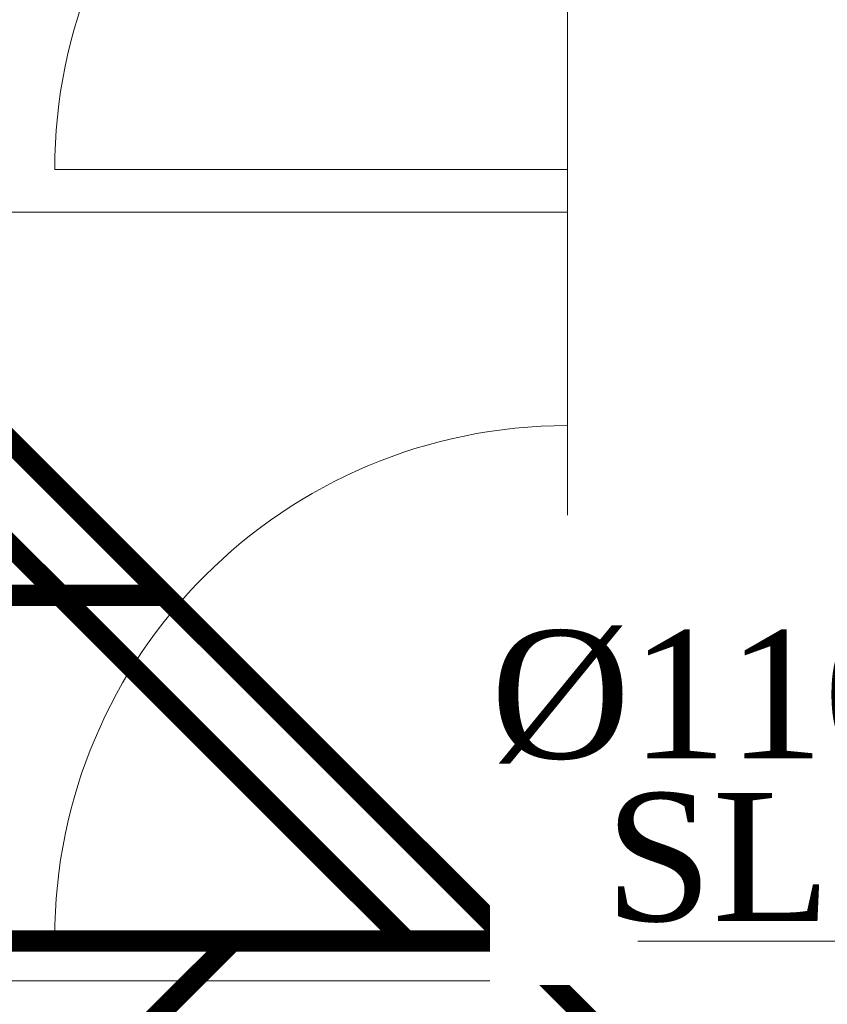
# Model space of a CAD drawing. Header units: inches. Extents: x 105152 to 158499, y 12149 to 30915.
# Tile 55 of 256: x 124028 to 124066, y 21412 to 21459. Entities that reach past the tile are written whole.
import ezdxf

# ---------------------------------------------------------------- set-up
doc = ezdxf.new("R2010")
doc.units = ezdxf.units.IN
doc.header["$MEASUREMENT"] = 0
for name, color, linetype, lineweight in [('AR - PLAN', 251, 'Continuous', 5), ('DRAINAGE ', 7, 'Continuous', 9), ('PD_FIXTURE', 21, 'Continuous', 25), ('PP- 75DIA Soil Waste Sewer pipe', 90, 'Continuous', 9), ('PP-Soil Pipe', 1, 'Continuous', 25), ('PP-TEXT', 7, 'Continuous', 40)]:
    doc.layers.add(name, color=color, linetype=linetype, lineweight=lineweight)
doc.styles.add('Arial', font='GOTHIC.TTF')
doc.styles.get("Standard").update_dxf_attribs({"font": 'arial.ttf', "height": 6})
doc.dimstyles.new('ISO-10', dxfattribs={"dimtxt": 6, "dimasz": 0.5, "dimexe": 1.25, "dimexo": 0.625, "dimtad": 1, "dimtoh": 1, "dimdec": 1, "dimlunit": 4, "dimtxsty": 'Standard', "dimblk": 'ARCHTICK', "dimcen": 2.5, "dimclrt": 3, "dimadec": 0, "dimazin": 0, "dimtfac": 1, "dimtdec": 1, "dimtmove": 1, "dimatfit": 3, "dimfxl": 1, "dimarcsym": 0})

# ---------------------------------------------------------------- blocks, each defined once
blk = doc.blocks.new('FIRST FLOOR PLAN 0')
at = {"layer": 'PD_FIXTURE', "color": 251, "lineweight": 5, "ltscale": 12}
for p, q in [((-470.9997091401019, -150.9998080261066), (-470.9997091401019, -126.9998080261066)), ((-470.9997091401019, -150.9998080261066), (-494.9997091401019, -150.9998080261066)), ((-470.9997091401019, -150.9998080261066), (-470.9997091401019, -164.6248080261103)), ((-470.9997091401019, -150.9998080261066), (-470.9997091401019, -162.9998080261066)), ((-470.9997091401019, -152.9998080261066), (-530.9997091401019, -152.9998080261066)), ((-470.9997091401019, -186.9998080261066), (-470.9997091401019, -162.9998080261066)), ((-470.9997091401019, -186.9998080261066), (-494.9997091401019, -186.9998080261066)), ((-470.9997091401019, -186.9998080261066), (-470.9997091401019, -200.6248080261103)), ((-470.9997091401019, -186.9998080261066), (-470.9997091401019, -198.9998080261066)), ((-470.9997091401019, -188.9998080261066), (-530.9997091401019, -188.9998080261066))]:
    blk.add_line(p, q, dxfattribs=at)
for centre in [(-470.9997091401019, -150.9998080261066), (-470.9997091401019, -186.9998080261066)]:
    blk.add_arc(centre, 24, 90, 180, dxfattribs=at)
blk = doc.blocks.new('_ArchTick')
at = {"color": 0, "linetype": 'ByBlock', "const_width": 0.15}
blk.add_lwpolyline([(-0.5, -0.5), (0.5, 0.5)], dxfattribs=at)
blk = doc.blocks.new('DRAINAGE')
at = {"layer": 'PP- 75DIA Soil Waste Sewer pipe', "ltscale": 0.015, "const_width": 0.9999999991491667}
for points in [[(508.7024413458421, 495.9667752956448), (546.5768809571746, 458.0923356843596)], [(508.7405263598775, 428.1188439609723), (538.7140180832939, 458.0923356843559)]]:
    blk.add_lwpolyline(points, dxfattribs=at)
at = {"layer": 'PP-Soil Pipe', "color": 1, "ltscale": 0.015, "const_width": 0.9999999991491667}
for points in [[(500.8926980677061, 508.6524492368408), (560.4528322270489, 449.0923150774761)], [(503.8457526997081, 474.1486929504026), (535.3964543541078, 474.1486929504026)]]:
    blk.add_lwpolyline(points, dxfattribs=at)
at = {"layer": 'PP-TEXT', "insert": (550.674501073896, 466.2604457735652), "char_height": 5.999999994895, "width": 79.39153849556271, "attachment_point": 7, "style": 'Arial', "bg_fill": 2}
blk.add_mtext('\\pxql;{\\fTimes New Roman|b0|i0|c0|p34;%%C110MM WWP }', dxfattribs=at)
at = {"layer": 'PP- 75DIA Soil Waste Sewer pipe', "ltscale": 0.015, "const_width": 0.9999999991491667}
blk.add_lwpolyline([(339.106577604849, 457.9495716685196), (670.0191316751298, 457.9495716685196), (679.5409060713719, 467.471346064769)], dxfattribs=at)
at = {"layer": 'PP-TEXT', "insert": (602.0939520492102, 458.7604457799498), "char_height": 5.999999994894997, "width": 48.44597603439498, "attachment_point": 9, "style": 'Arial', "bg_fill": 2}
blk.add_mtext('\\pxqr;{\\fTimes New Roman|b0|i0|c0|p34; \\PSLOPE 1:80}', dxfattribs=at)
at = {"layer": 'PP- 75DIA Soil Waste Sewer pipe', "ltscale": 0.015}
blk.add_leader([(594.5235608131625, 457.9495716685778), (557.5586406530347, 457.9495716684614)], dimstyle='ISO-10', override={"dimasz": 12, "dimgap": 0.625, "dimtad": 0}, dxfattribs=at)

msp = doc.modelspace()

# ---------------------------------------------------------------- block references
at = {"layer": 'AR - PLAN', "color": 251}
msp.add_blockref('FIRST FLOOR PLAN 0', (124524.8849565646, 21602.60288553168), dxfattribs=at)

# ---------------------------------------------------------------- next in the draw order: block references
at = {"layer": 'DRAINAGE '}
msp.add_blockref('DRAINAGE', (123499.6171875, 20957.5107421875), dxfattribs=at)

doc.saveas('drawing.dxf')
